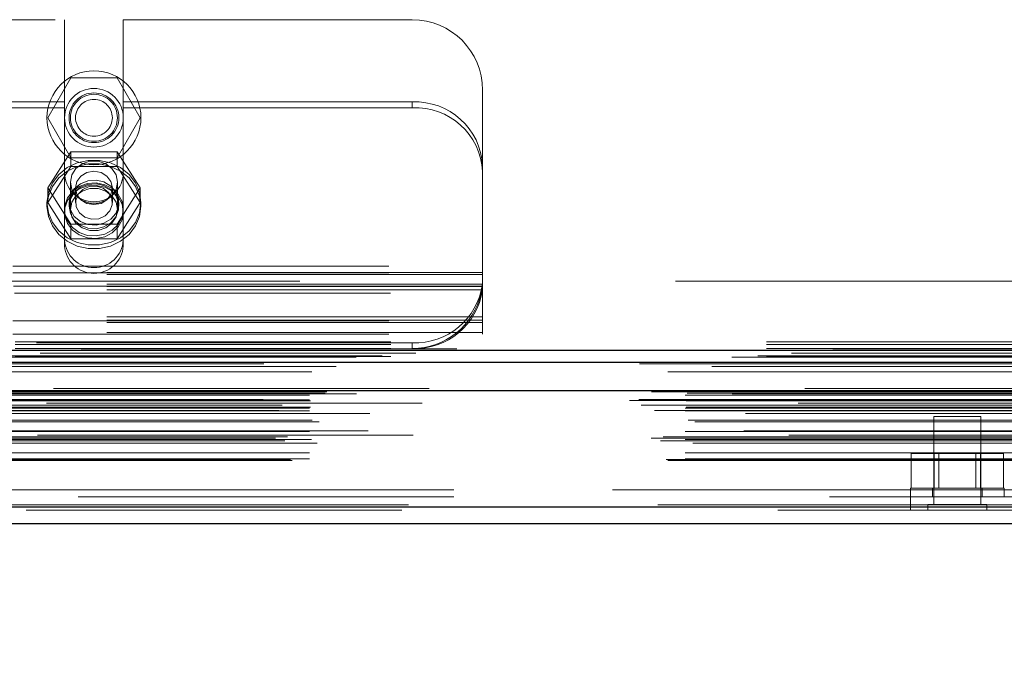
# Model space of a CAD drawing. Header units: inches. Extents: x 0.2 to 10.8, y 0.2 to 8.2.
# Tile 117 of 176: x 3.393 to 3.655, y 6.631 to 6.8. Entities that reach past the tile are written whole.
import ezdxf

# ---------------------------------------------------------------- set-up
doc = ezdxf.new("R2010")
doc.units = ezdxf.units.IN
doc.header["$MEASUREMENT"] = 0
doc.linetypes.add('HIDDEN', pattern=[0.07500000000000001, 0.05, -0.025])
doc.layers.add('DIMENSIONS', color=140, linetype='Continuous')
doc.styles.add('SLDTEXTSTYLE0', font='TXT', dxfattribs={"width": 0.7})
doc.dimstyles.new('SLDDIMSTYLE1', dxfattribs={"dimtxt": 0.0849609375, "dimasz": 0.13, "dimexe": 0, "dimexo": 0.0625, "dimgap": 0.021240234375, "dimtad": 0, "dimtih": 1, "dimtoh": 1, "dimlfac": 20, "dimrnd": 1e-09, "dimzin": 12, "dimdsep": 46, "dimtxsty": 'SLDTEXTSTYLE0', "dimsah": 1, "dimcen": 0.09, "dimadec": 0, "dimazin": 3, "dimtfac": 1, "dimtmove": 0, "dimatfit": 0, "dimfxl": 0, "dimfrac": 2, "dimtolj": 1, "dimtzin": 12, "dimarcsym": 0})

# ---------------------------------------------------------------- blocks, each defined once
blk = doc.blocks.new('_D_4')
at = {"layer": 'DIMENSIONS'}
for p, q in [((3.129825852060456, 6.675818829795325), (3.129825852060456, 6.361298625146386)), ((3.210591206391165, 6.631974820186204), (3.210591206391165, 6.361298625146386)), ((3.129825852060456, 6.486298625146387), (2.879825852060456, 6.486298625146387)), ((3.210591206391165, 6.486298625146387), (3.439683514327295, 6.486298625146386)), ((3.554815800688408, 6.486298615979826), (3.526285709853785, 6.486298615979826)), ((3.526285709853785, 6.486298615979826), (3.526285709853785, 6.351267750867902)), ((3.807284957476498, 6.486298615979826), (3.83581504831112, 6.486298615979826)), ((3.83581504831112, 6.486298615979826), (3.83581504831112, 6.351267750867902)), ((3.526285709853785, 6.351267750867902), (3.554815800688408, 6.351267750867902)), ((3.83581504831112, 6.351267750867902), (3.807284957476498, 6.351267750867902))]:
    blk.add_line(p, q, dxfattribs=at)
for points in [[(3.129825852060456, 6.486298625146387), (2.999825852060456, 6.506298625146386), (2.999825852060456, 6.466298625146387)], [(3.210591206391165, 6.486298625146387), (3.340591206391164, 6.466298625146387), (3.340591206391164, 6.506298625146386)]]:
    blk.add_solid(points, dxfattribs=at)
at = {"layer": 'DIMENSIONS', "char_height": 0.08333333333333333, "attachment_point": 1, "style": 'SLDTEXTSTYLE0'}
for s, insert in [('1.62', (3.554815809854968, 6.612740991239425)), ('41.0', (3.554815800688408, 6.458690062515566))]:
    blk.add_mtext(s, dxfattribs=dict(at, insert=insert))

msp = doc.modelspace()

# ---------------------------------------------------------------- linework, layer by layer
at = {"color": 7, "linetype": 'HIDDEN', "lineweight": 18}
for p, q in [((3.302638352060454, 6.800073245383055), (3.405113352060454, 6.800073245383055)), ((3.405113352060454, 6.800073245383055), (3.405113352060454, 6.77818234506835)), ((3.420738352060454, 6.800073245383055), (3.420738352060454, 6.77818234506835)), ((3.420738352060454, 6.800073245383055), (3.497625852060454, 6.800073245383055)), ((3.400628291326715, 6.773973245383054), (3.406777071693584, 6.784623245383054)), ((3.406777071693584, 6.784623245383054), (3.419074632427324, 6.784623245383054)), ((3.419074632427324, 6.784623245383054), (3.425223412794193, 6.773973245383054)), ((3.516375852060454, 6.761189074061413), (3.516375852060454, 6.781323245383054)), ((3.405113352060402, 6.77818234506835), (3.302638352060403, 6.77818234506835)), ((3.405113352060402, 6.776660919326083), (3.405113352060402, 6.77818234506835)), ((3.420738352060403, 6.776660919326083), (3.420738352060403, 6.77818234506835)), ((3.497625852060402, 6.77818234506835), (3.420738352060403, 6.77818234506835)), ((3.497625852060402, 6.776660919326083), (3.497625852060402, 6.77818234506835)), ((3.405113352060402, 6.776660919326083), (3.302638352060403, 6.776660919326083)), ((3.405113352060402, 6.739842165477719), (3.405113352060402, 6.776660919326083)), ((3.497625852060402, 6.776660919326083), (3.420738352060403, 6.776660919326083)), ((3.420738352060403, 6.739842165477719), (3.420738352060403, 6.776660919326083)), ((3.406777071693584, 6.763323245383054), (3.400628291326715, 6.773973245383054)), ((3.425223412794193, 6.773973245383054), (3.419074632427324, 6.763323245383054)), ((3.406777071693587, 6.764946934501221), (3.400628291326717, 6.755294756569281)), ((3.406777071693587, 6.761037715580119), (3.406777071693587, 6.764946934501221)), ((3.419074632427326, 6.764946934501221), (3.406777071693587, 6.764946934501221)), ((3.419074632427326, 6.761037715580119), (3.419074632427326, 6.764946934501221)), ((3.425223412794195, 6.755294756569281), (3.419074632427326, 6.764946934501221)), ((3.419074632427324, 6.763323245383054), (3.406777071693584, 6.763323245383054)), ((3.406777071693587, 6.761037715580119), (3.400628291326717, 6.751385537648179)), ((3.419074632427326, 6.761037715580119), (3.406777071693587, 6.761037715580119)), ((3.425223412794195, 6.751385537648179), (3.419074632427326, 6.761037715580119)), ((3.516375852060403, 6.761189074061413), (3.516375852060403, 6.759667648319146)), ((3.516375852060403, 6.719472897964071), (3.516375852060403, 6.759667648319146)), ((3.406675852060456, 6.756837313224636), (3.406675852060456, 6.749573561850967)), ((3.419175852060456, 6.749573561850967), (3.419175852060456, 6.756837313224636)), ((3.400628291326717, 6.751385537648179), (3.400628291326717, 6.755294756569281)), ((3.400628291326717, 6.755294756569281), (3.406777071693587, 6.745642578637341)), ((3.408028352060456, 6.755294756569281), (3.408028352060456, 6.751385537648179)), ((3.417823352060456, 6.751385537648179), (3.417823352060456, 6.755294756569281)), ((3.419074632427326, 6.745642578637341), (3.425223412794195, 6.755294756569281)), ((3.425223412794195, 6.751385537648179), (3.425223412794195, 6.755294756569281)), ((3.400425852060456, 6.751385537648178), (3.400425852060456, 6.750434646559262)), ((3.400628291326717, 6.751385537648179), (3.406777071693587, 6.741733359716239)), ((3.406300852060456, 6.751385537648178), (3.406300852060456, 6.750434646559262)), ((3.419074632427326, 6.741733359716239), (3.425223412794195, 6.751385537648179)), ((3.419550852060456, 6.750434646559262), (3.419550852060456, 6.751385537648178)), ((3.425425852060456, 6.750434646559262), (3.425425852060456, 6.751385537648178)), ((3.406777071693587, 6.745642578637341), (3.419074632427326, 6.745642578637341)), ((3.406777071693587, 6.741733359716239), (3.406777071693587, 6.745642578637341)), ((3.419074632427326, 6.741733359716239), (3.419074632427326, 6.745642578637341)), ((3.406777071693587, 6.741733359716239), (3.419074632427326, 6.741733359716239)), ((3.191375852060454, 6.734523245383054), (3.516375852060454, 6.734523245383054)), ((3.191375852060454, 6.734523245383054), (3.516375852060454, 6.734523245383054)), ((3.516375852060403, 6.732801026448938), (3.191375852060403, 6.732801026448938)), ((3.191375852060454, 6.732723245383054), (3.516375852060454, 6.732723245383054)), ((3.516375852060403, 6.732295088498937), (3.191375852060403, 6.732295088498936)), ((4.867725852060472, 6.730473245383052), (3.191925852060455, 6.730473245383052)), ((3.516375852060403, 6.729201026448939), (3.191375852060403, 6.729201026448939)), ((3.516375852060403, 6.729032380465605), (3.191375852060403, 6.729032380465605)), ((3.516311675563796, 6.729683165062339), (3.191440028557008, 6.729683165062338)), ((3.516311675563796, 6.728161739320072), (3.191440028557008, 6.728161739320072)), ((3.191505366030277, 6.729123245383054), (3.516246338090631, 6.729123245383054)), ((3.191807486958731, 6.727323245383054), (3.515944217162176, 6.727323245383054)), ((3.191807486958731, 6.727323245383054), (3.515944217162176, 6.727323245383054)), ((3.516375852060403, 6.720994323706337), (3.191375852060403, 6.720994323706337)), ((3.516375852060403, 6.720123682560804), (3.191375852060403, 6.720123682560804)), ((3.191375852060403, 6.719955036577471), (3.516375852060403, 6.719955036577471)), ((3.516375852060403, 6.719472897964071), (3.191375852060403, 6.719472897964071)), ((3.516375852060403, 6.71635503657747), (3.516375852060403, 6.719472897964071)), ((3.516375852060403, 6.716860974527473), (3.191375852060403, 6.716860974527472)), ((3.191375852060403, 6.71635503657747), (3.516375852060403, 6.71635503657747)), ((3.191925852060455, 6.714373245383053), (4.867725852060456, 6.714373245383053)), ((3.191925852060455, 6.714373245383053), (4.867725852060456, 6.714373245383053)), ((3.191971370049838, 6.714373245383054), (4.867680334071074, 6.714373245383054)), ((3.191971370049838, 6.714373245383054), (4.867680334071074, 6.714373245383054)), ((3.191971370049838, 6.714373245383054), (4.867680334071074, 6.714373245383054)), ((3.191971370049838, 6.714373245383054), (4.867680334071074, 6.714373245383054)), ((3.497625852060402, 6.714094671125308), (3.210125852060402, 6.714094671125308)), ((3.497625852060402, 6.714094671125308), (3.497625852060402, 6.712573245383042)), ((3.191925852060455, 6.713612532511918), (4.867725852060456, 6.713612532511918)), ((3.191925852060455, 6.712573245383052), (4.867725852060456, 6.712573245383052)), ((4.889617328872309, 6.710659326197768), (3.170028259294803, 6.710659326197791)), ((4.882701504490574, 6.710225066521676), (3.176928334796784, 6.710225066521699)), ((3.191925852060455, 6.710402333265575), (4.867725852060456, 6.710402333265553)), ((3.177366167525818, 6.70774893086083), (4.88227773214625, 6.707748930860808)), ((4.902129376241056, 6.701916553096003), (3.157514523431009, 6.701916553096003)), ((3.160780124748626, 6.701336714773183), (4.898863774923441, 6.70133671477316)), ((4.898737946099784, 6.701352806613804), (3.160905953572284, 6.701352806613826)), ((3.161358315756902, 6.701065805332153), (4.898285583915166, 6.70106580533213)), ((3.161358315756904, 6.701065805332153), (4.898285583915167, 6.70106580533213)), ((3.174911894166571, 6.701033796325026), (4.884732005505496, 6.701033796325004)), ((3.174911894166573, 6.701033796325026), (4.884732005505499, 6.701033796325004)), ((3.155489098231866, 6.698756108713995), (4.904154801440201, 6.698756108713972)), ((3.155489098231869, 6.698756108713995), (4.904154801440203, 6.698756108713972)), ((3.157916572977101, 6.699011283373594), (4.901727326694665, 6.699011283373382)), ((3.157970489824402, 6.698705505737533), (4.901673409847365, 6.69870550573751)), ((3.170300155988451, 6.700157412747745), (4.889343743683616, 6.700157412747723)), ((3.170300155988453, 6.700157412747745), (4.889343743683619, 6.700157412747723)), ((3.170300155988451, 6.698913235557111), (4.889343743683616, 6.698913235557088)), ((3.170300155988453, 6.698913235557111), (4.889343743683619, 6.698913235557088)), ((3.170550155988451, 6.698663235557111), (4.889093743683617, 6.698663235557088)), ((3.170800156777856, 6.700663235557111), (4.888843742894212, 6.700663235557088)), ((3.170800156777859, 6.700663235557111), (4.888843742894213, 6.700663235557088)), ((3.174448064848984, 6.700705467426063), (4.885195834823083, 6.70070546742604)), ((3.174448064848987, 6.700705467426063), (4.885195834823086, 6.70070546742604)), ((3.182813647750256, 6.700516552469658), (4.876863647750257, 6.700516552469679)), ((3.158530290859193, 6.697473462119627), (4.901113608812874, 6.697473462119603)), ((4.900322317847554, 6.698042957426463), (3.159314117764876, 6.698042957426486)), ((3.162113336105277, 6.696033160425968), (4.897522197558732, 6.696033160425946)), ((3.163058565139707, 6.697454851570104), (4.89658533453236, 6.697454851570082)), ((3.170300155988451, 6.696663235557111), (4.889343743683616, 6.696663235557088)), ((3.170300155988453, 6.696663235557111), (4.889343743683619, 6.696663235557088)), ((3.170300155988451, 6.695959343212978), (4.889343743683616, 6.695959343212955)), ((3.170550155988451, 6.69691323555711), (4.889093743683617, 6.696913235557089)), ((3.171040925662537, 6.693456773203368), (4.888620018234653, 6.693456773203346)), ((4.886344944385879, 6.695290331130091), (3.173300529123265, 6.695290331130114)), ((3.648967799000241, 6.694516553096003), (3.636467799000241, 6.694516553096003)), ((3.636467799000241, 6.694516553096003), (3.636467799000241, 6.671079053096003)), ((3.648967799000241, 6.671079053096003), (3.648967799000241, 6.694516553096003)), ((3.172877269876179, 6.693051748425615), (4.886766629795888, 6.693051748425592)), ((3.172877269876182, 6.693051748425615), (4.886766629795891, 6.693051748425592)), ((4.88588481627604, 6.690647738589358), (3.173764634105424, 6.690647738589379)), ((3.161268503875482, 6.688668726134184), (4.898375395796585, 6.688668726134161)), ((4.897908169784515, 6.689543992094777), (3.16174210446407, 6.6895439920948)), ((3.1637127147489, 6.687967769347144), (4.895954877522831, 6.687967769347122)), ((3.164449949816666, 6.68901931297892), (4.895193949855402, 6.689019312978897)), ((3.170300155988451, 6.690456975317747), (4.889343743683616, 6.690456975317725)), ((3.170300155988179, 6.688389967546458), (4.889343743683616, 6.688389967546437)), ((3.170851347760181, 6.688385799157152), (4.888792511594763, 6.688385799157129)), ((3.172319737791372, 6.687354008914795), (4.887324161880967, 6.687354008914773)), ((3.165231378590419, 6.68300915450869), (4.894412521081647, 6.683009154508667)), ((3.165669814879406, 6.682749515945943), (4.893974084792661, 6.682749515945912)), ((3.170300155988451, 6.684769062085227), (4.889343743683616, 6.684769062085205)), ((3.170300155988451, 6.683249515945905), (4.889343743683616, 6.683249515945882)), ((3.170300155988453, 6.683249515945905), (4.889343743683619, 6.683249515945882)), ((3.63042023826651, 6.675366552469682), (3.63042023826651, 6.684616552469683)), ((3.63656901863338, 6.684616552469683), (3.63042023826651, 6.684616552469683)), ((3.63656901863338, 6.675366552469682), (3.63656901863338, 6.684616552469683)), ((3.648866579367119, 6.684616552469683), (3.63656901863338, 6.684616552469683)), ((3.63782029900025, 6.684616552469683), (3.63782029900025, 6.675366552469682)), ((3.647615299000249, 6.675366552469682), (3.647615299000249, 6.684616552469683)), ((3.648866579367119, 6.675366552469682), (3.648866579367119, 6.684616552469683)), ((3.655015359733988, 6.684616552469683), (3.648866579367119, 6.684616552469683)), ((3.655015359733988, 6.675366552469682), (3.655015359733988, 6.684616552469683)), ((3.208713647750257, 6.674916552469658), (4.850963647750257, 6.674916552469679)), ((3.208713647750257, 6.674916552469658), (4.850963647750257, 6.674916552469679)), ((4.850963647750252, 6.674916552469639), (3.208713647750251, 6.67491655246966)), ((4.850963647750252, 6.674916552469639), (3.208713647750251, 6.67491655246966)), ((3.655217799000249, 6.675366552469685), (3.63021779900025, 6.675366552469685)), ((3.63021779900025, 6.675366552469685), (3.63021779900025, 6.673116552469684)), ((3.63609279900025, 6.675366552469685), (3.63609279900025, 6.673116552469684)), ((3.649342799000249, 6.673116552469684), (3.649342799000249, 6.675366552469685)), ((3.655217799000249, 6.673116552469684), (3.655217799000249, 6.675366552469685)), ((3.208713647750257, 6.673116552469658), (4.850963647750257, 6.673116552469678)), ((3.630226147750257, 6.673116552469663), (3.630226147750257, 6.669516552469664)), ((4.896678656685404, 6.671003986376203), (3.16296524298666, 6.671003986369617)), ((3.16296524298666, 6.671003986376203), (4.896678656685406, 6.671003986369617)), ((3.162965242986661, 6.670378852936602), (4.896678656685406, 6.670378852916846)), ((3.650530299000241, 6.671079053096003), (3.634905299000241, 6.671079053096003)), ((3.634905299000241, 6.671079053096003), (3.634905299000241, 6.669516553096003)), ((3.650530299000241, 6.669516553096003), (3.650530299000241, 6.671079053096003)), ((4.894911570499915, 6.669516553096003), (3.164732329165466, 6.669516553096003))]:
    msp.add_line(p, q, dxfattribs=at)
at = {"color": 7, "linetype": 'Continuous', "lineweight": 25}
for p, q in [((3.191925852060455, 6.712091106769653), (4.867725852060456, 6.712091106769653)), ((3.191925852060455, 6.708973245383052), (4.867725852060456, 6.708973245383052)), ((4.902129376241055, 6.701291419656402), (3.157514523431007, 6.701291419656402)), ((4.896678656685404, 6.670378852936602), (3.16296524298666, 6.670378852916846)), ((4.894911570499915, 6.665916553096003), (3.164732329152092, 6.665916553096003))]:
    msp.add_line(p, q, dxfattribs=at)
at = {"color": 7, "linetype": 'HIDDEN', "lineweight": 18, "flags": 128}
for points in [[(3.400425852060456, 6.751385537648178), (3.40078907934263, 6.754096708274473), (3.40185765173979, 6.756650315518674), (3.403569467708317, 6.758897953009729), (3.405825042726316, 6.76070899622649), (3.408493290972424, 6.761978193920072), (3.411419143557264, 6.762631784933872), (3.414432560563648, 6.762631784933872), (3.417358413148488, 6.761978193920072), (3.420026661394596, 6.76070899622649), (3.422282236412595, 6.758897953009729), (3.423994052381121, 6.756650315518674), (3.425062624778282, 6.754096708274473), (3.425425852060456, 6.751385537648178), (3.425062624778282, 6.748674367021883), (3.423994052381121, 6.746120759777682), (3.422282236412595, 6.743873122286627), (3.420026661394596, 6.742062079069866), (3.417358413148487, 6.740792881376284), (3.414432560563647, 6.740139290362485), (3.411419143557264, 6.740139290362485), (3.408493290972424, 6.740792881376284), (3.405825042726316, 6.742062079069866), (3.403569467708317, 6.743873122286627), (3.40185765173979, 6.746120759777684), (3.40078907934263, 6.748674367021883), (3.400425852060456, 6.751385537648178)], [(3.400425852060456, 6.750434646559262), (3.40078907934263, 6.753145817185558), (3.40185765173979, 6.755699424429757), (3.403569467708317, 6.757947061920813), (3.405825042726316, 6.759758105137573), (3.408493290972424, 6.761027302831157), (3.411419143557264, 6.761680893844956), (3.414432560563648, 6.761680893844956), (3.417358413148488, 6.761027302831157), (3.420026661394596, 6.759758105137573), (3.422282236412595, 6.757947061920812), (3.423994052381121, 6.755699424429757), (3.425062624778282, 6.753145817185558), (3.425425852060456, 6.750434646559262), (3.425062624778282, 6.747723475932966), (3.423994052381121, 6.745169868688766), (3.422282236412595, 6.742922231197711), (3.420026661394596, 6.741111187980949), (3.417358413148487, 6.739841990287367), (3.414432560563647, 6.739188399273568), (3.411419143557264, 6.739188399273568), (3.408493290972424, 6.739841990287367), (3.405825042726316, 6.741111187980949), (3.403569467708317, 6.742922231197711), (3.40185765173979, 6.745169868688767), (3.40078907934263, 6.747723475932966), (3.400425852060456, 6.750434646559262)], [(3.419175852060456, 6.756837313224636), (3.418798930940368, 6.758774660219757), (3.41771362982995, 6.760478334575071), (3.416050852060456, 6.761742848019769), (3.414011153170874, 6.762415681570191), (3.411840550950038, 6.762415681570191), (3.409800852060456, 6.761742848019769), (3.408138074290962, 6.760478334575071), (3.407052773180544, 6.758774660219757), (3.406675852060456, 6.756837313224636), (3.407052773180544, 6.754899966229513), (3.408138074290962, 6.7531962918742), (3.409800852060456, 6.751931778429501), (3.411840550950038, 6.751258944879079), (3.414011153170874, 6.751258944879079), (3.416050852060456, 6.751931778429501), (3.41771362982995, 6.7531962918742), (3.418798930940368, 6.754899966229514), (3.419175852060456, 6.756837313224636)], [(3.417823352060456, 6.755294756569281), (3.41745055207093, 6.756993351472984), (3.416388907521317, 6.758433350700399), (3.414800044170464, 6.759395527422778), (3.412925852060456, 6.759733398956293), (3.411051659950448, 6.759395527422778), (3.409462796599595, 6.758433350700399), (3.408401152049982, 6.756993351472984), (3.408028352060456, 6.755294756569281), (3.408401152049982, 6.753596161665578), (3.409462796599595, 6.752156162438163), (3.411051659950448, 6.751193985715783), (3.412925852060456, 6.750856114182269), (3.414800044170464, 6.751193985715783), (3.416388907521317, 6.752156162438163), (3.41745055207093, 6.753596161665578), (3.417823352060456, 6.755294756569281)], [(3.420738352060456, 6.749573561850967), (3.42039126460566, 6.751660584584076), (3.4193808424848, 6.7535621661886), (3.417796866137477, 6.755109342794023), (3.415780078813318, 6.756164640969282), (3.4135096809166, 6.756634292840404), (3.411187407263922, 6.756476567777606), (3.409019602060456, 6.755705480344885), (3.407198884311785, 6.754389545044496), (3.405887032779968, 6.752645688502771), (3.405200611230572, 6.750628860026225), (3.405200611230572, 6.748518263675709), (3.405887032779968, 6.746501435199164), (3.407198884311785, 6.744757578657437), (3.409019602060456, 6.74344164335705), (3.411187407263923, 6.742670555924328), (3.4135096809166, 6.742512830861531), (3.415780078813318, 6.742982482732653), (3.417796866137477, 6.744037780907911), (3.4193808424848, 6.745584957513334), (3.42039126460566, 6.747486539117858), (3.420738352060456, 6.749573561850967)], [(3.406300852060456, 6.751385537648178), (3.406659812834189, 6.753335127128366), (3.407697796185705, 6.755073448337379), (3.409302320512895, 6.756412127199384), (3.411299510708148, 6.757206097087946), (3.41347294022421, 6.757369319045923), (3.415587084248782, 6.756884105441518), (3.417412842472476, 6.755803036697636), (3.418752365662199, 6.754243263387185), (3.419460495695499, 6.752373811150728), (3.419460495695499, 6.750397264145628), (3.418752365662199, 6.748527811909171), (3.417412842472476, 6.746968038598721), (3.415587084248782, 6.745886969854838), (3.41347294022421, 6.745401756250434), (3.411299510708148, 6.74556497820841), (3.409302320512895, 6.746358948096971), (3.407697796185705, 6.747697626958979), (3.406659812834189, 6.74943594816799), (3.406300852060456, 6.751385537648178)], [(3.406300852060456, 6.750434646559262), (3.406659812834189, 6.752384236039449), (3.407697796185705, 6.754122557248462), (3.409302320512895, 6.755461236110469), (3.411299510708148, 6.756255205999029), (3.41347294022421, 6.756418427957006), (3.415587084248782, 6.755933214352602), (3.417412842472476, 6.75485214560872), (3.418752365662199, 6.753292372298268), (3.419460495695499, 6.751422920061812), (3.419460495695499, 6.749446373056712), (3.418752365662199, 6.747576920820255), (3.417412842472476, 6.746017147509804), (3.415587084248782, 6.744936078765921), (3.41347294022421, 6.744450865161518), (3.411299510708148, 6.744614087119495), (3.409302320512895, 6.745408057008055), (3.407697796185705, 6.746746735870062), (3.406659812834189, 6.748485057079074), (3.406300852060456, 6.750434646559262)], [(3.420738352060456, 6.748913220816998), (3.42039126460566, 6.751000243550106), (3.4193808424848, 6.75290182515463), (3.417796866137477, 6.754449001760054), (3.415780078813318, 6.755504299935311), (3.4135096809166, 6.755973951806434), (3.411187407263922, 6.755816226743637), (3.409019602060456, 6.755045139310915), (3.407198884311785, 6.753729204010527), (3.405887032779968, 6.7519853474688), (3.405200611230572, 6.749968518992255), (3.405200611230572, 6.74785792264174), (3.405887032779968, 6.745841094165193), (3.407198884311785, 6.744097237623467), (3.409019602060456, 6.74278130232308), (3.411187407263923, 6.742010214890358), (3.4135096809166, 6.74185248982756), (3.415780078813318, 6.742322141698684), (3.417796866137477, 6.743377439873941), (3.4193808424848, 6.744924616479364), (3.42039126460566, 6.746826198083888), (3.420738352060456, 6.748913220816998)], [(3.419175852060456, 6.749573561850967), (3.418798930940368, 6.751510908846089), (3.41771362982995, 6.753214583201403), (3.416050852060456, 6.754479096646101), (3.414011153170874, 6.755151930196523), (3.411840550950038, 6.755151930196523), (3.409800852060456, 6.754479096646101), (3.408138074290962, 6.753214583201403), (3.407052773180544, 6.751510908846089), (3.406675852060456, 6.749573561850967), (3.407052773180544, 6.747636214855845), (3.408138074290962, 6.745932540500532), (3.409800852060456, 6.744668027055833), (3.411840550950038, 6.74399519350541), (3.414011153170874, 6.74399519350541), (3.416050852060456, 6.744668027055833), (3.41771362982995, 6.745932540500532), (3.418798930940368, 6.747636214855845), (3.419175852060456, 6.749573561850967)], [(3.415374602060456, 6.755229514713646), (3.413565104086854, 6.755786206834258), (3.411658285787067, 6.755672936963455), (3.409944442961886, 6.754906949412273), (3.408684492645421, 6.753604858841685), (3.408070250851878, 6.751964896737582), (3.408195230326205, 6.750236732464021), (3.40904040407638, 6.748683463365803), (3.410477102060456, 6.747541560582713), (3.412286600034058, 6.746984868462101), (3.414193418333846, 6.747098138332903), (3.415907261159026, 6.747864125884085), (3.41716721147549, 6.749166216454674), (3.417781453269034, 6.750806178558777), (3.417656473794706, 6.752534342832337), (3.416811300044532, 6.754087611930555), (3.415374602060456, 6.755229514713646)], [(4.909548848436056, 6.71246392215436), (4.043744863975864, 6.712464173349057), (3.150110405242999, 6.712463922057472)], [(4.898590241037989, 6.711329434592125), (4.043744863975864, 6.711329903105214), (3.161081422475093, 6.711329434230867)], [(4.882716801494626, 6.710225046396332), (4.043744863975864, 6.710224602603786), (3.176943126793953, 6.71022504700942)], [(3.158146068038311, 6.708511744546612), (3.958643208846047, 6.708513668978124), (4.901493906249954, 6.708511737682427)], [(3.158147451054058, 6.708511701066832), (4.066379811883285, 6.7085118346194), (4.901492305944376, 6.70851170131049)], [(3.165671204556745, 6.706387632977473), (4.015903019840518, 6.706387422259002), (4.893975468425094, 6.706387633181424)], [(3.170931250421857, 6.706376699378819), (4.015903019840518, 6.706376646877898), (4.88871053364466, 6.706376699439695)]]:
    msp.add_lwpolyline(points, dxfattribs=at)
at = {"color": 7, "linetype": 'HIDDEN', "lineweight": 18}
for radius in [0.01249999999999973, 0.007812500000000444, 0.006624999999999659, 0.006250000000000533, 0.004897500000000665]:
    msp.add_circle((3.412925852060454, 6.773973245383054), radius, dxfattribs=at)
for centre, radius, start, end in [((3.497625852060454, 6.781323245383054), 0.01875000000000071, 0, 90), ((3.498463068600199, 6.760265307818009), 0.01793658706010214, 2.952140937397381, 92.6753367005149), ((3.4984630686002, 6.758743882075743), 0.0179365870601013, 2.952140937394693, 92.67533670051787), ((3.412925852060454, 6.759448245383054), 0.007812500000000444, 180, 0), ((3.412925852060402, 6.741921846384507), 0.007832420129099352, 184.0872180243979, 355.9127819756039), ((3.412925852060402, 6.740400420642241), 0.007832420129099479, 184.0872180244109, 355.912781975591), ((3.498370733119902, 6.732195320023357), 0.01811596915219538, 267.6434837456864, 352.0290646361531), ((3.498370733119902, 6.730673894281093), 0.01811596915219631, 267.6434837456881, 352.0290646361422), ((3.497625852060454, 6.731323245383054), 0.01875000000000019, 270.0000000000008, 347.6822340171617)]:
    msp.add_arc(centre, radius, start, end, dxfattribs=at)
msp.add_open_spline([(3.515944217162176, 6.727323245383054), (3.516025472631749, 6.727695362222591), (3.51609397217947, 6.728063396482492), (3.516207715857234, 6.728790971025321), (3.516253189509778, 6.729154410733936), (3.516320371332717, 6.729841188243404), (3.51634270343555, 6.73016704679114), (3.516370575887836, 6.730782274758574), (3.516375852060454, 6.73106732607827), (3.516375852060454, 6.731323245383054)], degree=3, knots=[0, 0, 0, 0, 0.25, 0.25, 0.5, 0.5, 0.75, 0.75, 1, 1, 1, 1], dxfattribs=at)

# ---------------------------------------------------------------- dimensions: what is measured, and where the dimension line sits
at = {"layer": 'DIMENSIONS'}
dim = msp.add_linear_dim(base=(3.210591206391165, 6.486298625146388), p1=(3.129825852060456, 6.725818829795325), p2=(3.210591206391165, 6.681974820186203), dimstyle='SLDDIMSTYLE1', dxfattribs=at)
dim.commit()
dim.dimension.update_dxf_attribs({"geometry": '_D_4', "text_midpoint": (3.681050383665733, 6.486298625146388), "dimtype": 160})

doc.saveas('drawing.dxf')
